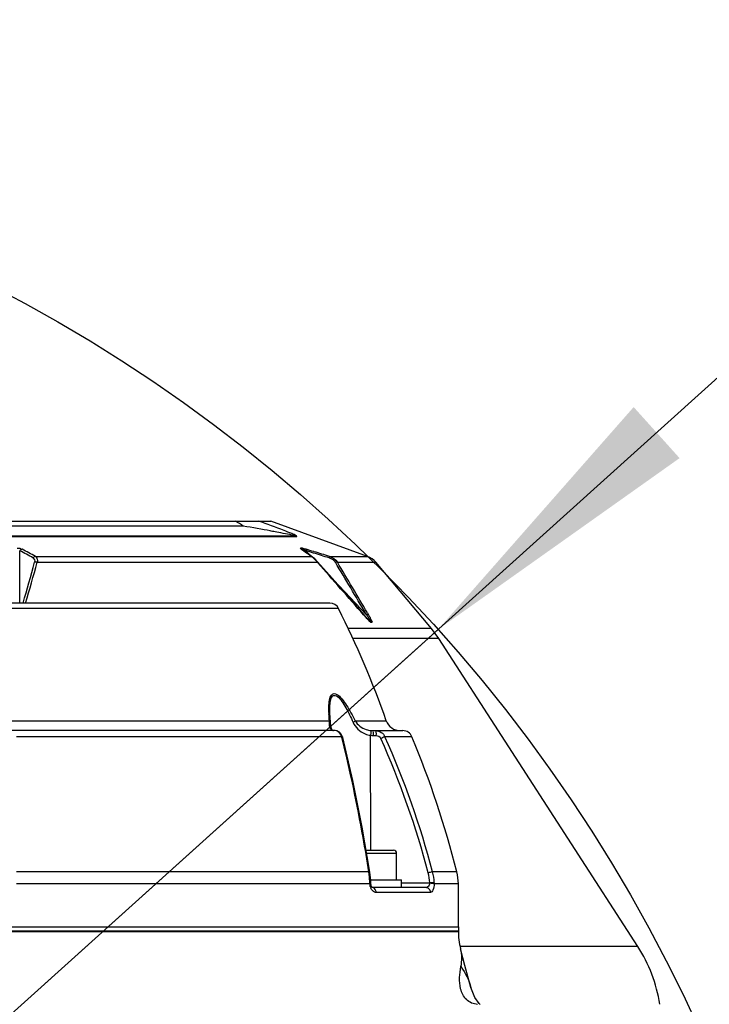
# Model space of a CAD drawing. Header units: millimetres. Extents: x 0 to 12486, y 0 to 8400.
# Tile 62 of 111: x 6586 to 6727, y 2121 to 2322. Entities that reach past the tile are written whole.
import ezdxf

# ---------------------------------------------------------------- set-up
doc = ezdxf.new("R2010")
doc.units = ezdxf.units.MM
doc.header["$LTSCALE"] = 653.4
doc.layers.get('0').update_dxf_attribs({"linetype": 'CONTINUOUS'})
for name, color, linetype in [('03__ASM_ALL_CURVES', 7, 'CONTINUOUS'), ('304102000092DXF_CONTINUOUS_LINE', 7, 'CONTINUOUS'), ('304102000126DXF_CONTINUOUS_LINE', 7, 'CONTINUOUS'), ('304102000128DXF_CONTINUOUS_LINE', 7, 'CONTINUOUS'), ('304106000107DXF_CONTINUOUS_LINE', 7, 'CONTINUOUS'), ('501023000046DXF_CONTINUOUS_LINE', 7, 'CONTINUOUS'), ('504021000002DXF_CONTINUOUS_LINE', 7, 'CONTINUOUS'), ('DRW0004_DXF_DIMENSION', 7, 'CONTINUOUS')]:
    doc.layers.add(name, color=color, linetype=linetype)
doc.styles.get("Standard").update_dxf_attribs({"font": 'txt', "width": 0.7})
doc.dimstyles.new('DIMSTYLE_1', dxfattribs={"dimtxt": 100, "dimasz": 60, "dimexe": 1.5, "dimexo": 0, "dimgap": 2.5, "dimtad": 0, "dimtih": 1, "dimtoh": 1, "dimdec": 1, "dimdsep": 46, "dimtxsty": 'Standard', "dimblk": '_FILLED', "dimblk1": '_FILLED', "dimblk2": '_FILLED', "dimcen": 0.09, "dimclrt": 5, "dimazin": 2, "dimtp": 0.5, "dimtm": 0.5, "dimtfac": 1, "dimtdec": 65535, "dimtofl": 0, "dimtmove": 0, "dimatfit": 3, "dimldrblk": '_FILLED', "dimfxl": 0, "dimtolj": 1, "dimarcsym": 0})
doc.dimstyles.new('DIMSTYLE_3', dxfattribs={"dimtxt": 100, "dimasz": 60, "dimexe": 1.5, "dimexo": 0, "dimtad": 1, "dimdsep": 46, "dimtxsty": 'Standard', "dimblk": '_FILLED', "dimblk1": '_FILLED', "dimblk2": '_FILLED', "dimcen": 0.09, "dimclrt": 5, "dimazin": 2, "dimtp": 1.2, "dimtm": 1.2, "dimtfac": 1, "dimtofl": 0, "dimtmove": 0, "dimatfit": 3, "dimldrblk": '_FILLED', "dimfxl": 0, "dimtolj": 1, "dimarcsym": 0})
doc.dimstyles.new('DIMSTYLE_5', dxfattribs={"dimtxt": 100, "dimasz": 60, "dimexe": 1.5, "dimexo": 0, "dimtad": 1, "dimdsep": 46, "dimtxsty": 'Standard', "dimblk": '_FILLED', "dimblk1": '_FILLED', "dimblk2": '_FILLED', "dimcen": 0.09, "dimclrt": 5, "dimazin": 2, "dimtp": 0.5, "dimtm": 0.5, "dimtfac": 1, "dimtofl": 0, "dimtmove": 0, "dimatfit": 3, "dimldrblk": '_FILLED', "dimfxl": 0, "dimtolj": 1, "dimarcsym": 0})

# ---------------------------------------------------------------- blocks, each defined once
blk = doc.blocks.new('*D2')
at = {"layer": 'DRW0004_DXF_DIMENSION', "color": 2, "linetype": 'Continuous'}
for start, end in [(92.70261, 167), (0, 74.12388)]:
    blk.add_arc((6436.31, 1986.42), 862.67, start, end, dxfattribs=at)
for points in [[(5604.51, 2240.25), (5595.75, 2180.48), (5618.03, 2236.63)], [(7289.9, 2046.14), (7298.98, 1986.42), (7303.89, 2046.63)]]:
    blk.add_solid(points, dxfattribs=at)
at = {"layer": 'DRW0004_DXF_DIMENSION', "color": 5, "linetype": 'Continuous', "insert": (6533.97, 2893.55), "char_height": 100, "width": 276.6667, "attachment_point": 2, "line_spacing_factor": 0.9}
blk.add_mtext('167\\fgdt;{\\fgdt;~}', dxfattribs=at)
blk = doc.blocks.new('_FILLED')
at = {"color": 0, "linetype": 'ByBlock'}
blk.add_solid([(0, 0), (-1, 0.1167), (-1, -0.1167)], dxfattribs=at)
blk = doc.blocks.new('*D7')
at = {"layer": 'DRW0004_DXF_DIMENSION', "color": 2, "linetype": 'Continuous'}
for p, q in [((6436.31, 1986.42), (9013.2, 2592.5)), ((8239.49, 2410.53), (6436.31, 1986.42)), ((8239.49, 2410.53), (8239.49, 2410.53))]:
    blk.add_line(p, q, dxfattribs=at)
at = {"layer": 'DRW0004_DXF_DIMENSION', "color": 2, "linetype": 'Continuous', "xscale": 60, "yscale": 60, "zscale": 60, "rotation": 193.2340523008}
blk.add_blockref('_FILLED', (8239.49, 2410.53), dxfattribs=at)
at = {"layer": 'DRW0004_DXF_DIMENSION', "color": 5, "linetype": 'Continuous', "insert": (8439.45, 2585.97), "char_height": 100, "width": 560, "attachment_point": 1, "rotation": 13.2353, "line_spacing_factor": 0.9}
blk.add_mtext('R1852.38', dxfattribs=at)
blk = doc.blocks.new('*D9')
at = {"layer": 'DRW0004_DXF_DIMENSION', "color": 2, "linetype": 'Continuous'}
for p, q in [((6436.31, 1986.42), (7469.64, 2916.6)), ((6671.17, 2197.84), (6436.31, 1986.42)), ((6671.17, 2197.84), (6671.17, 2197.84))]:
    blk.add_line(p, q, dxfattribs=at)
at = {"layer": 'DRW0004_DXF_DIMENSION', "color": 2, "linetype": 'Continuous', "xscale": 60, "yscale": 60, "zscale": 60, "rotation": 221.9916139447}
blk.add_blockref('_FILLED', (6671.17, 2197.84), dxfattribs=at)
at = {"layer": 'DRW0004_DXF_DIMENSION', "color": 5, "linetype": 'Continuous', "insert": (7177.9, 2822.17), "char_height": 100, "width": 280, "attachment_point": 1, "rotation": 41.9928, "line_spacing_factor": 0.9}
blk.add_mtext('R316', dxfattribs=at)

msp = doc.modelspace()

# ---------------------------------------------------------------- linework, layer by layer
at = {"color": 2, "linetype": 'Continuous'}
for radius in [489.216, 316]:
    msp.add_circle((6436.31, 1986.422), radius, dxfattribs=at)
at = {"layer": '03__ASM_ALL_CURVES', "color": 4, "linetype": 'Continuous'}
for radius in [489.216, 316]:
    msp.add_circle((6436.31, 1986.422), radius, dxfattribs=at)
at = {"layer": '304102000092DXF_CONTINUOUS_LINE', "color": 7, "linetype": 'Continuous'}
for p, q in [((6533.553, 2219.922), (6637.068, 2219.922)), ((6656.803, 2212.739), (6637.068, 2219.922)), ((6528.94, 2216.922), (6641.68, 2216.922)), ((6643.543, 2214.068), (6643.517, 2214.087)), ((6644.075, 2213.688), (6643.544, 2214.067)), ((6644.969, 2213.046), (6644.075, 2213.688)), ((6645.574, 2212.61), (6644.969, 2213.046)), ((6646.023, 2212.234), (6645.572, 2212.612)), ((6646.592, 2211.646), (6646.023, 2212.234)), ((6669.847, 2198.027), (6658.499, 2211.551)), ((6656.394, 2200.475), (6656.082, 2200.827)), ((6656.764, 2200.073), (6656.394, 2200.475)), ((6671.32, 2196.033), (6669.847, 2198.027)), ((6711.938, 2133.229), (6671.32, 2196.033))]:
    msp.add_line(p, q, dxfattribs=at)
at = {"layer": '304102000092DXF_CONTINUOUS_LINE', "color": 9, "linetype": 'Continuous'}
for p, q in [((6631.433, 2218.922), (6539.188, 2218.922)), ((6528.294, 2216.801), (6642.327, 2216.801)), ((6643.511, 2214.011), (6643.257, 2214.192)), ((6585.81, 2203.222), (6585.81, 2213.891)), ((6589.041, 2212.739), (6645.275, 2212.739)), ((6645.126, 2212.933), (6644.22, 2213.891)), ((6645.813, 2213.722), (6645.906, 2213.693)), ((6649.006, 2212.739), (6656.803, 2212.739)), ((6589.398, 2211.551), (6646.55, 2211.552)), ((6646.591, 2211.506), (6646.55, 2211.552)), ((6650.639, 2211.551), (6658.499, 2211.551)), ((6656.587, 2200.807), (6649.889, 2207.893)), ((6656.448, 2201.042), (6656.587, 2200.807)), ((6656.757, 2201.222), (6656.998, 2200.811)), ((6669.847, 2198.027), (6652.762, 2198.027)), ((6671.32, 2196.033), (6653.685, 2196.033)), ((6711.938, 2133.229), (6675.71, 2133.229))]:
    msp.add_line(p, q, dxfattribs=at)
for points in [[(6589.398, 2211.551), (6589.209, 2211.575), (6589.026, 2211.573), (6588.855, 2211.547)], [(6646.551, 2211.551), (6646.616, 2211.575), (6646.656, 2211.573), (6646.661, 2211.569)], [(6650.639, 2211.551), (6650.515, 2211.575), (6650.371, 2211.573), (6650.211, 2211.547)], [(6655.988, 2200.811), (6656.045, 2200.831), (6656.078, 2200.83), (6656.082, 2200.827)], [(6656.998, 2200.811), (6656.877, 2200.831), (6656.739, 2200.83), (6656.587, 2200.807)]]:
    msp.add_lwpolyline(points, dxfattribs=at)
at = {"layer": '304102000092DXF_CONTINUOUS_LINE', "color": 7, "linetype": 'Continuous'}
msp.add_lwpolyline([(6656.082, 2200.827), (6653.001, 2204.345), (6649.534, 2208.297), (6646.592, 2211.646)], dxfattribs=at)
for centre, radius, start, end in [((6560.883, 2107.735), 131.68, 57.60419, 58.42563), ((6655.435, 2208.98), 4, 40, 70), ((6686.747, 2116.937), 30, 8.62213, 32.89233)]:
    msp.add_arc(centre, radius, start, end, dxfattribs=at)
at = {"layer": '304102000092DXF_CONTINUOUS_LINE', "color": 9, "linetype": 'Continuous'}
for centre, radius, start, end in [((6501.292, 2051.515), 183.556, 61.44199, 62.4061), ((6640.071, 2200.363), 14.451, 73.1389, 74.35155), ((6477.866, 1663.078), 575.686, 73.038234, 73.199559), ((6499.821, 2050.181), 184.92, 61.33554, 62.28906), ((6407.158, 1884.291), 405.682, 54.17892, 54.36598), ((6476.536, 1659.285), 579.401, 73.017309, 73.177404), ((6642.868, 2209.08), 4.383, 50.25696, 52.6743), ((6457.106, 1595.765), 645.826, 72.718679, 73.014688), ((6458.213, 1598.758), 642.942, 72.737497, 73.02652), ((5847.708, 2415.902), 768.804, 343.940398, 344.584957), ((5817.673, 2426.962), 801.224, 343.784715, 344.404026), ((2007.796, -1873.966), 6181.384, 41.2389998, 41.3709703), ((5890.007, 1753.062), 887.761, 30.305998, 31.094503), ((5886.301, 1751.743), 891.984, 30.258971, 31.030143), ((6693.529, 2233.704), 49.912, 221.22483, 221.51789), ((6678.598, 2220.487), 29.972, 221.51975, 221.96837)]:
    msp.add_arc(centre, radius, start, end, dxfattribs=at)
for points, knots in [([(6641.68, 2216.922), (6642.403, 2216.922), (6638.568, 2217.616), (6636.511, 2218.036), (6633.251, 2218.608), (6631.433, 2218.922)], [0, 0, 0, 0, 0.207543, 0.4699612, 1, 1, 1, 1]), ([(6641.312, 2217.393), (6640.794, 2217.612), (6638.568, 2218.492), (6636.319, 2219.309), (6634.595, 2219.922)], [0, 0, 0, 0, 0.2352024, 1, 1, 1, 1]), ([(6642.327, 2216.801), (6642.546, 2216.801), (6641.692, 2217.247), (6641.473, 2217.325), (6641.312, 2217.393)], [0, 0, 0, 0, 0.5577087, 1, 1, 1, 1]), ([(6643.257, 2214.192), (6643.183, 2214.245), (6642.943, 2214.733), (6643.693, 2214.355), (6643.969, 2214.278)], [0, 0, 0, 0, 0.2406765, 1, 1, 1, 1]), ([(6643.257, 2214.192), (6643.308, 2214.182), (6643.408, 2214.149), (6643.5, 2214.097), (6643.542, 2214.067)], [0, 0, 0, 0, 0.4991983, 1, 1, 1, 1]), ([(6643.528, 2214.064), (6643.5, 2214.092), (6643.315, 2214.424), (6643.987, 2214.022), (6644.22, 2213.891)], [0, 0, 0, 0, 0.1286067, 1, 1, 1, 1]), ([(6644.262, 2214.192), (6644.268, 2214.157), (6644.251, 2214.054), (6644.234, 2213.955), (6644.22, 2213.891)], [0, 0, 0, 0, 0.3565856, 1, 1, 1, 1]), ([(6589.041, 2212.739), (6589.284, 2212.567), (6589.48, 2212.098), (6589.423, 2211.677), (6589.398, 2211.551)], [0, 0, 0, 0, 0.6988561, 1, 1, 1, 1]), ([(6645.275, 2212.739), (6645.328, 2212.728), (6645.432, 2212.695), (6645.527, 2212.642), (6645.571, 2212.61)], [0, 0, 0, 0, 0.499447, 1, 1, 1, 1]), ([(6645.525, 2212.566), (6645.483, 2212.597), (6645.401, 2212.657), (6645.317, 2212.713), (6645.275, 2212.739)], [0, 0, 0, 0, 0.5204424, 1, 1, 1, 1]), ([(6649.006, 2212.739), (6649.011, 2212.703), (6648.991, 2212.601), (6648.973, 2212.502), (6648.958, 2212.438)], [0, 0, 0, 0, 0.3513595, 1, 1, 1, 1]), ([(6656.587, 2200.807), (6656.719, 2200.631), (6657.017, 2200.235), (6657.231, 2199.904), (6657.658, 2199.381), (6657.078, 2199.666), (6656.93, 2199.872), (6656.756, 2200.073)], [0, 0, 0, 0, 0.246493, 0.5098272, 0.6204827, 0.7022637, 1, 1, 1, 1]), ([(6657.218, 2200.426), (6657.311, 2200.259), (6657.453, 2199.915), (6657.723, 2199.593), (6657.68, 2199.231), (6657.249, 2199.335), (6657.12, 2199.599), (6656.953, 2199.768)], [0, 0, 0, 0, 0.2661616, 0.5122277, 0.5882551, 0.6678954, 1, 1, 1, 1]), ([(6656.998, 2200.811), (6657.035, 2200.747), (6657.11, 2200.619), (6657.183, 2200.49), (6657.218, 2200.426)], [0, 0, 0, 0, 0.5028594, 1, 1, 1, 1])]:
    msp.add_open_spline(points, degree=3, knots=knots, dxfattribs=at)
for points in [[(6641.68, 2216.922), (6641.899, 2216.922), (6642.122, 2216.88), (6642.327, 2216.801)], [(6585.31, 2214.436), (6585.559, 2214.436), (6586.146, 2214.428), (6586.022, 2214.213)], [(6586.315, 2214.192), (6586.124, 2214.15), (6585.944, 2214.034), (6585.81, 2213.891)], [(6589.041, 2212.739), (6588.845, 2212.699), (6588.66, 2212.582), (6588.523, 2212.438)], [(6588.523, 2212.438), (6588.801, 2212.286), (6588.939, 2211.852), (6588.855, 2211.547)], [(6645.275, 2212.739), (6645.046, 2212.905), (6644.816, 2213.071), (6644.586, 2213.237)], [(6646.55, 2211.552), (6646.281, 2211.874), (6645.992, 2212.183), (6645.67, 2212.45)], [(6648.958, 2212.438), (6649.447, 2212.285), (6649.947, 2211.986), (6650.211, 2211.547)], [(6649.006, 2212.739), (6649.645, 2212.528), (6650.276, 2212.118), (6650.639, 2211.551)], [(6656.953, 2199.768), (6656.735, 2199.989), (6656.521, 2200.214), (6656.313, 2200.444)]]:
    msp.add_open_spline(points, degree=3, dxfattribs=at)
at = {"layer": '304102000126DXF_CONTINUOUS_LINE', "color": 7, "linetype": 'Continuous'}
for p, q in [((6472.422, 2136.422), (6675.31, 2136.422)), ((6676.653, 2129.325), (6675.773, 2132.725)), ((6677.875, 2124.856), (6676.653, 2129.325)), ((6677.875, 2124.856), (6677.879, 2124.839)), ((6679.767, 2121.422), (6679.587, 2121.57))]:
    msp.add_line(p, q, dxfattribs=at)
msp.add_lwpolyline([(6679.587, 2121.57), (6678.688, 2122.82), (6677.879, 2124.839)], dxfattribs=at)
msp.add_arc((6690.31, 2136.422), 15, 180, 194.26951, dxfattribs=at)
at = {"layer": '304102000126DXF_CONTINUOUS_LINE', "color": 9, "linetype": 'Continuous'}
for points in [[(6675.849, 2129.116), (6676.099, 2130.293), (6676.07, 2131.559), (6675.773, 2132.725)], [(6675.849, 2129.116), (6676.747, 2127.825), (6677.444, 2126.368), (6677.875, 2124.856)]]:
    msp.add_open_spline(points, degree=3, dxfattribs=at)
msp.add_open_spline([(6679.239, 2121.422), (6678.408, 2121.422), (6676.702, 2122.205), (6675.321, 2125.218), (6675.536, 2127.645), (6675.849, 2129.116)], degree=3, knots=[0, 0, 0, 0, 0.262349, 0.525027, 1, 1, 1, 1], dxfattribs=at)
at = {"layer": '304102000128DXF_CONTINUOUS_LINE', "color": 9, "linetype": 'Continuous'}
for p, q in [((6650.868, 2202.118), (6519.753, 2202.118)), ((6534.751, 2179.221), (6648.995, 2179.221)), ((6654.239, 2179.221), (6660.615, 2179.221)), ((6651.499, 2175.99), (6585.173, 2175.99)), ((6649.716, 2177.242), (6649.817, 2177.229)), ((6651.543, 2175.812), (6651.499, 2175.99)), ((6651.541, 2175.81), (6651.499, 2175.99)), ((6657.428, 2152.822), (6657.413, 2176.266)), ((6657.919, 2176.239), (6658.506, 2176.239)), ((6665.828, 2175.99), (6660.333, 2175.99)), ((6657.041, 2148.451), (6585.157, 2148.451)), ((6675.002, 2148.451), (6670.062, 2148.451)), ((6657.254, 2145.987), (6585.156, 2145.987)), ((6657.247, 2146.097), (6657.244, 2146.209)), ((6657.254, 2145.987), (6657.247, 2146.097)), ((6663.712, 2146.204), (6669.463, 2146.204)), ((6675.31, 2145.987), (6670.371, 2145.987)), ((6669.64, 2144.222), (6658.532, 2144.222))]:
    msp.add_line(p, q, dxfattribs=at)
at = {"layer": '304102000128DXF_CONTINUOUS_LINE', "color": 7, "linetype": 'Continuous'}
for p, q in [((6649.079, 2203.222), (6521.541, 2203.222)), ((6649.089, 2180.903), (6649.089, 2180.913)), ((6649.134, 2179.801), (6649.089, 2180.912)), ((6649.194, 2178.971), (6649.134, 2179.801)), ((6649.217, 2178.733), (6649.195, 2178.97)), ((6650.202, 2177.222), (6564.638, 2177.222)), ((6649.595, 2177.391), (6649.44, 2177.685)), ((6649.857, 2177.223), (6649.817, 2177.229)), ((6651.71, 2175.849), (6651.685, 2175.941)), ((6657.742, 2177.224), (6657.884, 2177.222)), ((6657.884, 2177.222), (6663.981, 2177.222)), ((6657.333, 2147.782), (6657.254, 2148.358)), ((6657.423, 2146.752), (6657.333, 2147.782)), ((6657.444, 2146.211), (6657.423, 2146.752)), ((6657.452, 2146.063), (6657.444, 2146.211)), ((6657.508, 2145.72), (6657.452, 2146.063)), ((6675.31, 2137.222), (6675.31, 2145.987)), ((6657.621, 2145.42), (6657.508, 2145.72)), ((6668.703, 2145.222), (6657.777, 2145.222)), ((6657.777, 2145.213), (6657.784, 2145.21)), ((6472.432, 2137.222), (6675.307, 2137.222))]:
    msp.add_line(p, q, dxfattribs=at)
for points in [[(6649.44, 2177.685), (6649.307, 2178.144), (6649.217, 2178.733)], [(6649.822, 2177.228), (6649.725, 2177.264), (6649.595, 2177.391)], [(6651.685, 2175.941), (6651.435, 2176.499), (6651.054, 2176.921), (6650.601, 2177.161), (6650.202, 2177.222)], [(6657.254, 2148.358), (6655.685, 2157.563), (6653.775, 2167.034), (6651.71, 2175.849)], [(6657.784, 2145.21), (6657.74, 2145.248), (6657.621, 2145.42)]]:
    msp.add_lwpolyline(points, dxfattribs=at)
at = {"layer": '304102000128DXF_CONTINUOUS_LINE', "color": 9, "linetype": 'Continuous'}
for points in [[(6669.463, 2146.204), (6669.463, 2146.154), (6669.461, 2146.104)], [(6670.373, 2146.209), (6670.374, 2146.097), (6670.371, 2145.987)]]:
    msp.add_lwpolyline(points, dxfattribs=at)
at = {"layer": '304102000128DXF_CONTINUOUS_LINE', "color": 7, "linetype": 'Continuous'}
for centre, radius, start, end in [((6649.08, 2201.222), 2, 26.62504, 90), ((6472.076, 2112.488), 200, 19.49128, 26.62504), ((6663.443, 2180.222), 3, 199.49128, 270), ((6663.981, 2175.222), 2, 22.58656, 90), ((6481.168, 2099.174), 200, 14.26355, 22.58656), ((6665.31, 2145.987), 10, 0, 14.26355)]:
    msp.add_arc(centre, radius, start, end, dxfattribs=at)
at = {"layer": '304102000128DXF_CONTINUOUS_LINE', "color": 9, "linetype": 'Continuous'}
for centre, radius, start, end in [((6674.406, 2181.661), 25.52, 181.67465, 182.24031), ((6649.892, 2177.992), 0.771, 256.8156, 263.31445), ((6657.919, 2181.012), 4.773, 263.91721, 269.99841), ((6657.884, 2181.162), 3.941, 264.20842, 267.93885), ((6492.39, 2101.174), 183.854, 14.9007, 24.01231), ((6492.211, 2101.157), 183.121, 14.89296, 23.99458), ((6641.167, 2145.912), 16.075, 8.64903, 9.08632), ((6640.901, 2145.873), 16.344, 6.57014, 8.64518), ((6661.012, 2146.05), 8.453, 1.04875, 14.89099), ((6660.888, 2146.033), 9.487, 1.06319, 14.76445), ((6640.475, 2145.825), 16.773, 2.67191, 6.56519), ((6640.275, 2145.814), 16.973, 1.33537, 2.67939), ((6659.83, 2146.124), 2.574, 195.03937, 200.78125), ((6659.652, 2146.058), 2.385, 200.81864, 203.27143), ((6657.719, 2144.568), 0.654, 84.92176, 89.98923)]:
    msp.add_arc(centre, radius, start, end, dxfattribs=at)
for points, knots in [([(6648.897, 2180.915), (6648.882, 2181.422), (6648.883, 2182.389), (6649.028, 2183.635), (6649.374, 2184.608), (6650.037, 2184.822), (6650.779, 2184.522), (6651.606, 2183.657), (6652.538, 2182.355), (6653.423, 2180.837), (6653.972, 2179.768), (6654.239, 2179.221)], [0, 0, 0, 0, 0.1331091, 0.2503979, 0.3389016, 0.3755315, 0.4194347, 0.5395876, 0.684805, 0.8401186, 1, 1, 1, 1]), ([(6649.089, 2180.913), (6649.081, 2181.385), (6649.098, 2182.298), (6649.215, 2183.414), (6649.665, 2184.582), (6650.891, 2184.162), (6651.574, 2183.138), (6652.409, 2181.867), (6653.142, 2180.419), (6653.605, 2179.416), (6653.828, 2178.905)], [0, 0, 0, 0, 0.1329328, 0.2506224, 0.3374045, 0.4176133, 0.5433937, 0.6893782, 0.8429732, 1, 1, 1, 1]), ([(6648.995, 2179.221), (6649.051, 2179.19), (6649.161, 2179.153), (6649.19, 2179.01), (6649.161, 2178.975)], [0, 0, 0, 0, 0.5882604, 1, 1, 1, 1]), ([(6653.828, 2178.905), (6654.28, 2177.871), (6655.55, 2176.713), (6657.024, 2176.312), (6657.413, 2176.266)], [0, 0, 0, 0, 0.7423369, 1, 1, 1, 1]), ([(6654.239, 2179.221), (6654.222, 2179.2), (6654.113, 2179.072), (6653.96, 2178.988), (6653.832, 2178.93)], [0, 0, 0, 0, 0.1607773, 1, 1, 1, 1]), ([(6654.239, 2179.221), (6654.694, 2178.382), (6655.894, 2177.564), (6657.15, 2177.276), (6657.486, 2177.242)], [0, 0, 0, 0, 0.7384173, 1, 1, 1, 1]), ([(6651.499, 2175.99), (6651.447, 2176.166), (6651.226, 2176.734), (6650.636, 2177.221), (6650.202, 2177.222)], [0, 0, 0, 0, 0.296944, 1, 1, 1, 1]), ([(6651.498, 2175.99), (6651.549, 2175.979), (6651.634, 2175.954), (6651.701, 2175.884), (6651.71, 2175.849)], [0, 0, 0, 0, 0.5905646, 1, 1, 1, 1]), ([(6657.487, 2177.097), (6657.484, 2177.045), (6657.465, 2176.768), (6657.438, 2176.491), (6657.414, 2176.266)], [0, 0, 0, 0, 0.1867291, 1, 1, 1, 1]), ([(6657.486, 2177.242), (6657.494, 2177.23), (6657.486, 2177.177), (6657.488, 2177.131), (6657.487, 2177.097)], [0, 0, 0, 0, 0.2961509, 1, 1, 1, 1]), ([(6657.884, 2177.222), (6657.909, 2177.222), (6657.88, 2177.07), (6657.945, 2176.817), (6657.919, 2176.471), (6657.919, 2176.239)], [0, 0, 0, 0, 0.0768459, 0.2928712, 1, 1, 1, 1]), ([(6658.471, 2177.222), (6658.496, 2177.222), (6658.467, 2177.07), (6658.533, 2176.817), (6658.506, 2176.471), (6658.506, 2176.239)], [0, 0, 0, 0, 0.0768455, 0.292871, 1, 1, 1, 1]), ([(6660.333, 2175.99), (6660.29, 2175.971), (6660.015, 2175.849), (6659.74, 2175.727), (6659.508, 2175.623)], [0, 0, 0, 0, 0.1546061, 1, 1, 1, 1]), ([(6657.041, 2148.451), (6656.679, 2150.781), (6655.151, 2159.959), (6653.225, 2169.072), (6651.543, 2175.812)], [0, 0, 0, 0, 0.2534151, 1, 1, 1, 1]), ([(6657.041, 2148.451), (6657.093, 2148.444), (6657.167, 2148.436), (6657.249, 2148.385), (6657.254, 2148.358)], [0, 0, 0, 0, 0.6553019, 1, 1, 1, 1]), ([(6670.062, 2148.451), (6670.017, 2148.44), (6669.723, 2148.366), (6669.43, 2148.288), (6669.181, 2148.222)], [0, 0, 0, 0, 0.1511149, 1, 1, 1, 1]), ([(6657.244, 2146.209), (6657.293, 2146.21), (6657.336, 2146.187), (6657.444, 2146.228), (6657.444, 2146.211)], [0, 0, 0, 0, 0.742449, 1, 1, 1, 1]), ([(6657.254, 2145.987), (6657.304, 2145.998), (6657.357, 2146.013), (6657.453, 2146.043), (6657.452, 2146.063)], [0, 0, 0, 0, 0.7144778, 1, 1, 1, 1]), ([(6669.461, 2146.104), (6669.449, 2145.973), (6669.369, 2145.575), (6668.979, 2145.222), (6668.703, 2145.222)], [0, 0, 0, 0, 0.3229896, 1, 1, 1, 1]), ([(6670.371, 2145.987), (6670.326, 2146.004), (6670.026, 2146.072), (6669.719, 2146.093), (6669.461, 2146.104)], [0, 0, 0, 0, 0.1562863, 1, 1, 1, 1]), ([(6670.373, 2146.209), (6670.327, 2146.211), (6670.023, 2146.213), (6669.72, 2146.209), (6669.463, 2146.204)], [0, 0, 0, 0, 0.1529453, 1, 1, 1, 1]), ([(6670.371, 2145.987), (6670.353, 2145.551), (6670.312, 2144.941), (6669.867, 2144.222), (6669.64, 2144.222)], [0, 0, 0, 0, 0.6575071, 1, 1, 1, 1]), ([(6658.532, 2144.222), (6658.429, 2144.222), (6657.944, 2144.319), (6657.611, 2144.769), (6657.462, 2145.116)], [0, 0, 0, 0, 0.2142975, 1, 1, 1, 1]), ([(6658.532, 2144.222), (6658.532, 2144.345), (6658.48, 2144.778), (6658.089, 2145.192), (6657.776, 2145.219)], [0, 0, 0, 0, 0.2822229, 1, 1, 1, 1]), ([(6669.64, 2144.222), (6669.64, 2144.475), (6669.455, 2144.993), (6668.944, 2145.222), (6668.703, 2145.222)], [0, 0, 0, 0, 0.5114938, 1, 1, 1, 1])]:
    msp.add_open_spline(points, degree=3, knots=knots, dxfattribs=at)
for points in [[(6648.995, 2179.221), (6648.956, 2179.701), (6648.924, 2180.182), (6648.905, 2180.664)], [(6649.008, 2178.7), (6648.999, 2178.873), (6648.997, 2179.047), (6648.995, 2179.221)], [(6649.171, 2177.764), (6649.053, 2178.058), (6649.024, 2178.384), (6649.008, 2178.7)], [(6649.392, 2177.419), (6649.294, 2177.514), (6649.222, 2177.637), (6649.171, 2177.764)], [(6649.716, 2177.242), (6649.596, 2177.27), (6649.481, 2177.334), (6649.392, 2177.419)], [(6658.471, 2177.222), (6659.215, 2177.222), (6660.047, 2176.677), (6660.333, 2175.99)], [(6658.506, 2176.239), (6658.898, 2176.239), (6659.348, 2175.981), (6659.508, 2175.623)], [(6657.344, 2145.456), (6657.297, 2145.629), (6657.268, 2145.808), (6657.254, 2145.987)]]:
    msp.add_open_spline(points, degree=3, dxfattribs=at)
at = {"layer": '304106000107DXF_CONTINUOUS_LINE', "color": 7, "linetype": 'Continuous'}
for p, q in [((6675.31, 2136.222), (6472.422, 2136.222)), ((6510.978, 2137.222), (6675.31, 2137.222)), ((6675.31, 2137.222), (6675.31, 2136.422))]:
    msp.add_line(p, q, dxfattribs=at)
at = {"layer": '501023000046DXF_CONTINUOUS_LINE', "color": 7, "linetype": 'Continuous'}
for p, q in [((6656.493, 2152.822), (6662.112, 2152.822)), ((6662.712, 2146.822), (6662.712, 2152.222))]:
    msp.add_line(p, q, dxfattribs=at)
at = {"layer": '501023000046DXF_CONTINUOUS_LINE', "color": 9, "linetype": 'Continuous'}
msp.add_line((6656.595, 2152.222), (6662.712, 2152.222), dxfattribs=at)
at = {"layer": '501023000046DXF_CONTINUOUS_LINE', "color": 7, "linetype": 'Continuous'}
msp.add_arc((6662.112, 2152.222), 0.6, 0, 90, dxfattribs=at)
at = {"layer": '504021000002DXF_CONTINUOUS_LINE', "color": 7, "linetype": 'Continuous'}
for p in [(6657.416, 2146.822), (6663.712, 2145.222)]:
    msp.add_line(p, (6663.712, 2146.822), dxfattribs=at)

# ---------------------------------------------------------------- dimensions: what is measured, and where the dimension line sits
at = {"layer": 'DRW0004_DXF_DIMENSION', "color": 2, "linetype": 'Continuous'}
for mpoint, dimstyle, picture, middle in [((6671.17, 2197.838), 'DIMSTYLE_5', '*D9', (7315.408, 2878.677)), ((8239.488, 2410.525), 'DIMSTYLE_3', '*D7', (8723.464, 2601.402))]:
    dim = msp.add_radius_dim(center=(6436.31, 1986.422), mpoint=mpoint, text='R<>', dimstyle=dimstyle, override={"dimpost": '<>'}, dxfattribs=at)
    dim.commit()
    dim.dimension.update_dxf_attribs({"geometry": picture, "text_midpoint": middle, "dimtype": 164})
dim = msp.add_angular_dim_2l(base=(6533.967, 2843.545), line1=((7290.352, 1986.422), (7298.979, 1986.422)), line2=((5604.157, 2178.54), (5595.752, 2180.48)), dimstyle='DIMSTYLE_1', dxfattribs=at)
dim.commit()
dim.dimension.update_dxf_attribs({"geometry": '*D2', "text_midpoint": (6533.967, 2843.545), "dimtype": 162})

doc.saveas('drawing.dxf')
